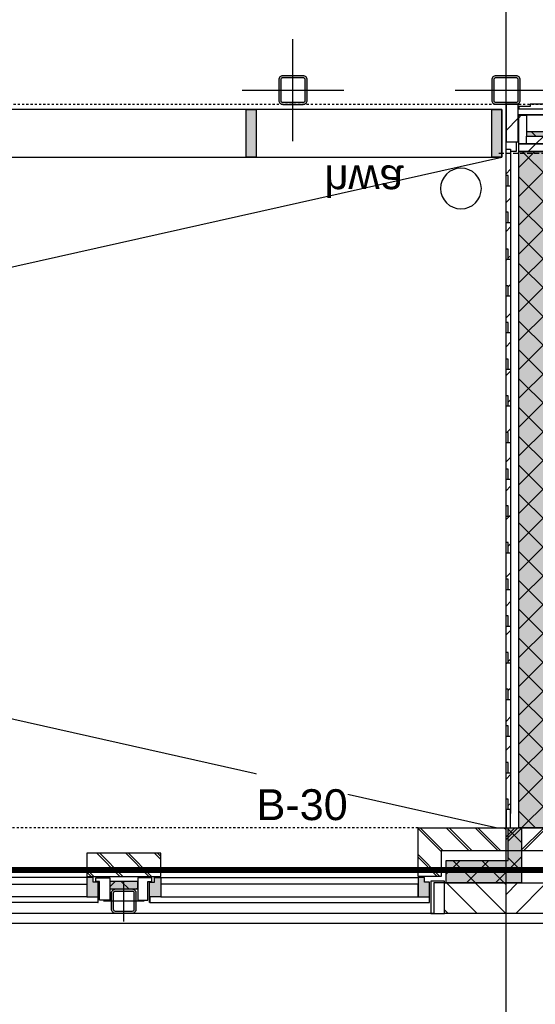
# Model space of a CAD drawing. Header units: millimetres. Extents: x -38031 to 110605, y -22066 to 88711.
# Tile 61 of 150: x 40724 to 43254, y 25034 to 29865. Entities that reach past the tile are written whole.
import ezdxf

# ---------------------------------------------------------------- set-up
doc = ezdxf.new("R2010")
doc.units = ezdxf.units.MM
doc.header["$LTSCALE"] = 50
doc.set_wipeout_variables(frame=1)
for name, pattern in [('HIDDEN', [9.525, 6.35, -3.175]), ('PHANTOM', [63.5, 31.75, -6.35, 6.35, -6.35, 6.35, -6.35]), ('STYLE_01', [0.41664, 0.20828, -0.20836]), ('STYLE_02', [0.694425, 0.48607, -0.208355]), ('STYLE_06', [1.04164, 0.625, -0.20828, 0.06943, -0.13893])]:
    doc.linetypes.add(name, pattern=pattern)
for name, color, linetype in [('AL$1A---_ALGEMEEN', 8, 'Continuous'), ('AM$1A---_ARCERING', 8, 'Continuous'), ('AT$1A---_TEKST100', 8, 'Continuous'), ('Bouwkundig', 8, 'Continuous'), ('brandscheiding', 5, 'HIDDEN'), ('Kastenscheiding', 4, 'PHANTOM'), ('stramien', 1, 'Continuous')]:
    doc.layers.add(name, color=color, linetype=linetype)
doc.styles.add('Arial', font='ARIAL.TTF')
pattern_1 = [(45, (0, 0), (70.7107, -70.7107), []), (45, (7.07, -7.07), (70.7107, -70.7107), [])]
pattern_2 = [(45, (0, 0), (70.7107, -70.7107), [])]
pattern_3 = [(135, (0, 0), (70.7107, 70.7107), []), (45, (299.34, -299.34), (70.7107, -70.7107), [])]
pattern_4 = [(45, (0, 0), (106.066, -106.066), [])]
pattern_5 = [(45, (0, 0), (70.7107, -70.7107), [])]

# ---------------------------------------------------------------- blocks, each defined once
blk = doc.blocks.new('hwa')
at = {"layer": 'AL$1A---_ALGEMEEN', "color": 0}
blk.add_circle((0, 0), 100, dxfattribs=at)
at = {"layer": 'AT$1A---_TEKST100', "insert": (-670, 38.3), "char_height": 151.525, "attachment_point": 1, "line_spacing_factor": 0.967741, "style": 'Arial'}
blk.add_mtext('{\\C256;\\lhwa}', dxfattribs=at)
blk = doc.blocks.new('Group-33')
at = {"layer": 'AL$1A---_ALGEMEEN', "color": 0}
for p, q in [((-27941, 615), (-13293, -2675.2)), ((-27940, -2665.2), (-13271, 615))]:
    blk.add_line(p, q, dxfattribs=at)
at = {"color": 0}
blk.add_wipeout([(-27941, 615), (-13271, 615), (-13271, 849), (-28175, 849), (-28175, -2665.2), (-27941, -2665.2)], dxfattribs=at).dxf.layer = 'AL$1A---_ALGEMEEN'
at = {"layer": 'AM$1A---_ARCERING', "linetype": 'Continuous', "lineweight": 0}
for points in [[(-14526, 849), (-14476, 849), (-14476, 615), (-14526, 615)], [(-13321, 849), (-13271, 849), (-13271, 615), (-13321, 615)]]:
    blk.add_hatch(color=256, dxfattribs=at).paths.add_polyline_path(points)
at = {"layer": 'AL$1A---_ALGEMEEN', "color": 0}
for points in [[(-27941, 615), (-13271, 615), (-13271, 849), (-28175, 849), (-28175, -2665.2), (-27941, -2665.2)], [(-14526, 849), (-14476, 849), (-14476, 615), (-14526, 615)], [(-13321, 849), (-13271, 849), (-13271, 615), (-13321, 615)]]:
    blk.add_lwpolyline(points, close=True, dxfattribs=at)
at = {"layer": 'AL$1A---_ALGEMEEN', "color": 0, "xscale": -1, "rotation": 180}
blk.add_blockref('hwa', (-13472, 461.8), dxfattribs=at)
blk = doc.blocks.new('Group-44')
at = {"color": 0}
for points in [[(-12933, -2788), (-13251, -2788.1), (-13251, -2675.1), (-12820, -2675), (-12820, -2913), (-12933, -2913)], [(-12949.5, -2945), (-12949.5, -3095), (-13251, -3095), (-13251, -2945)]]:
    blk.add_wipeout(points, dxfattribs=at).dxf.layer = 'AL$1A---_ALGEMEEN'
at = {"layer": 'AM$1A---_ARCERING', "linetype": 'Continuous', "lineweight": 5}
h = blk.add_hatch(dxfattribs=at)
h.set_pattern_fill('BAKSTEEN', color=256, style=0, pattern_type=2)
h.set_pattern_definition(pattern_1)
h.paths.add_polyline_path([(-12933, -2788), (-13251, -2788.1), (-13251, -2675.1), (-12820, -2675), (-12820, -2913), (-12933, -2913)])
h = blk.add_hatch(dxfattribs=at)
h.set_pattern_fill('KALKZANDSTEEN', color=256, style=0, pattern_type=2)
h.set_pattern_definition(pattern_2)
h.paths.add_polyline_path([(-12949.5, -2945), (-12949.5, -3095), (-13251, -3095), (-13251, -2945)])
at = {"layer": 'AL$1A---_ALGEMEEN', "color": 0}
for p, q in [((-12933, -2788), (-13251, -2788.1)), ((-13251, -2945), (-12949.5, -2945))]:
    blk.add_line(p, q, dxfattribs=at)
at = {"layer": 'AL$1A---_ALGEMEEN', "color": 0, "flags": 128}
for points in [[(-13251, -2675.1), (-12820, -2675), (-12820, -2913), (-12933, -2913), (-12933, -2788)], [(-12949.5, -2945), (-12949.5, -3095), (-13251, -3095)]]:
    blk.add_lwpolyline(points, dxfattribs=at)
blk = doc.blocks.new('zijdetail kozijn midden')
at = {"color": 0}
blk.add_wipeout([(113, -117), (63, -117), (63, -25), (44, -25), (44, -7), (113, -7), (113, -25), (113, -57), (113, -71.9)], dxfattribs=at).dxf.layer = 'AL$1A---_ALGEMEEN'
at = {"layer": 'AM$1A---_ARCERING', "linetype": 'Continuous', "lineweight": 0}
blk.add_hatch(color=256, dxfattribs=at).paths.add_polyline_path([(54.2, -100), (54.2, -128), (56, -128), (56, -28), (31, -28), (31, -5), (0, -5), (0, -100), (22, -100)])
at = {"layer": 'AL$1A---_ALGEMEEN', "color": 0}
for points in [[(54.2, -100), (54.2, -128), (56, -128), (56, -28), (31, -28), (31, -5), (0, -5), (0, -100), (22, -100)], [(113, -117), (63, -117), (63, -25), (44, -25), (44, -7), (113, -7), (113, -25), (113, -57), (113, -71.9)]]:
    blk.add_lwpolyline(points, close=True, dxfattribs=at)
blk = doc.blocks.new('zijdetail kozijn 2kops')
at = {"color": 0}
blk.add_wipeout([(-63, 420), (-130, 420), (-130, 262), (-63, 262)], dxfattribs=at).dxf.layer = 'AL$1A---_ALGEMEEN'
at = {"layer": 'AM$1A---_ARCERING', "linetype": 'Continuous', "lineweight": 0}
blk.add_hatch(color=256, dxfattribs=at).paths.add_polyline_path([(-54.2, 338), (-54.2, 366), (-56, 366), (-56, 266), (-31, 266), (-31, 243), (0, 243), (0, 338), (-22, 338)])
at = {"layer": 'AL$1A---_ALGEMEEN', "color": 0}
for points in [[(-63, 420), (-130, 420), (-130, 262), (-63, 262)], [(-54.2, 338), (-54.2, 366), (-56, 366), (-56, 266), (-31, 266), (-31, 243), (0, 243), (0, 338), (-22, 338)]]:
    blk.add_lwpolyline(points, close=True, dxfattribs=at)
blk = doc.blocks.new('st.k-120x120')
at = {"layer": 'AM$1A---_ARCERING', "linetype": 'Continuous', "lineweight": 0}
h = blk.add_hatch(color=256, dxfattribs=at)
edge = h.paths.add_edge_path()
edge.add_line((-40, -60), (40, -60))
edge.add_arc((40, -40), 20, 270, 360)
edge.add_line((60, -40), (60, 40))
edge.add_arc((40, 40), 20, 0, 90)
edge.add_line((40, 60), (-40, 60))
edge.add_arc((-40, 40), 20, 90, 180)
edge.add_line((-60, 40), (-60, -40))
edge.add_arc((-40, -40), 20, 180, 270)
edge = h.paths.add_edge_path(flags=16)
edge.add_line((-40, -50), (40, -50))
edge.add_arc((40, -40), 10, 270, 360)
edge.add_line((50, -40), (50, 40))
edge.add_arc((40, 40), 10, 0, 90)
edge.add_line((40, 50), (-40, 50))
edge.add_arc((-40, 40), 10, 90, 180)
edge.add_line((-50, 40), (-50, -40))
edge.add_arc((-40, -40), 10, 180, 270)
at = {"layer": 'AL$1A---_ALGEMEEN', "color": 0}
for p, q in [((0, 100), (0, -100)), ((-100, 0), (100, 0))]:
    blk.add_line(p, q, dxfattribs=at)
at = {"layer": 'AL$1A---_ALGEMEEN', "color": 0, "flags": 128}
blk.add_lwpolyline([(-40, -60), (40, -60, 0.414214), (60, -40), (60, 40, 0.414214), (40, 60), (-40, 60, 0.414214), (-60, 40), (-60, -40, 0.414214), (-40, -60, 0.414214)], format="xyb", dxfattribs=at)
blk.add_lwpolyline([(-40, -50), (40, -50, 0.414214), (50, -40), (50, 40, 0.414214), (40, 50), (-40, 50, 0.414214), (-50, 40), (-50, -40, 0.414214)], format="xyb", close=True, dxfattribs=at)
blk = doc.blocks.new('31x_alu-Ent-2x mk124-p')
at = {"layer": 'AL$1A---_ALGEMEEN', "color": 0, "linetype": 'STYLE_01'}
blk.add_line((-2887, 0), (0, 0), dxfattribs=at)
at = {"layer": 'AL$1A---_ALGEMEEN', "color": 0}
for points in [[(-2887, -276), (-1625, -276), (-1625, -338), (-2887, -338)], [(0, -276), (-1262, -276), (-1262, -338), (0, -338)]]:
    blk.add_lwpolyline(points, close=True, dxfattribs=at)
at = {"layer": 'AL$1A---_ALGEMEEN', "color": 0, "xscale": -1, "rotation": 179.9998427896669}
blk.add_blockref('zijdetail kozijn 2kops', (-2887, 0), dxfattribs=at)
at = {"layer": 'AL$1A---_ALGEMEEN', "color": 0, "xscale": -1}
blk.add_blockref('zijdetail kozijn midden', (-1262, -238), dxfattribs=at)
at = {"layer": 'AM$1A---_ARCERING', "linetype": 'Continuous', "lineweight": 0}
blk.add_hatch(color=256, dxfattribs=at).paths.add_polyline_path([(-1512, -263), (-1375, -263), (-1375, -300), (-1512, -300)])
at = {"layer": 'AM$1A---_ARCERING', "linetype": 'Continuous', "lineweight": 5}
h = blk.add_hatch(dxfattribs=at)
h.set_pattern_fill('ISOLATIE', color=256, style=0, pattern_type=2)
h.set_pattern_definition(pattern_3)
h.paths.add_polyline_path([(-1512, -263), (-1375, -263), (-1375, -300), (-1512, -300)])
at = {"layer": 'AL$1A---_ALGEMEEN', "color": 0}
for p, q in [((-1262, -243), (0, -243)), ((-1316.2, -366), (54.2, -366))]:
    blk.add_line(p, q, dxfattribs=at)
at = {"layer": 'AL$1A---_ALGEMEEN', "color": 0, "linetype": 'STYLE_01'}
blk.add_line((-2950, -420), (63, -420), dxfattribs=at)
at = {"layer": 'AL$1A---_ALGEMEEN', "color": 0}
blk.add_lwpolyline([(-1512, -263), (-1375, -263), (-1375, -300), (-1512, -300)], close=True, dxfattribs=at)
at = {"color": 0}
blk.add_wipeout([(-1625, -125), (-1262, -125), (-1262, -238), (-1625, -238)], dxfattribs=at).dxf.layer = 'AL$1A---_ALGEMEEN'
at = {"layer": 'AM$1A---_ARCERING', "linetype": 'Continuous', "lineweight": 5}
h = blk.add_hatch(dxfattribs=at)
h.set_pattern_fill('BAKSTEEN', color=256, style=0, pattern_type=2)
h.set_pattern_definition(pattern_1)
h.paths.add_polyline_path([(-1625, -125), (-1262, -125), (-1262, -238), (-1625, -238)])
at = {"layer": 'AL$1A---_ALGEMEEN', "color": 0}
blk.add_lwpolyline([(-1625, -125), (-1262, -125), (-1262, -238), (-1625, -238)], close=True, dxfattribs=at)
at = {"layer": 'AL$1A---_ALGEMEEN', "color": 0, "rotation": 359.9998427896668}
blk.add_blockref('zijdetail kozijn midden', (-1625, -238), dxfattribs=at)
at = {"layer": 'AL$1A---_ALGEMEEN', "color": 0}
for p, q in [((-1625, -243), (-2887, -243)), ((-1570.8, -366), (-2941.2, -366))]:
    blk.add_line(p, q, dxfattribs=at)
blk.add_lwpolyline([(-3318.5, -270), (-2965, -270), (-2965, -420), (-1547, -420.1), (78, -420), (78, -270), (431.5, -270)], dxfattribs=at)
blk.add_lwpolyline([(-3318.5, -270), (-2965, -270), (-2965, -420), (-1547, -420.1), (78, -420), (78, -270), (431.5, -270)], dxfattribs=at)
at = {"layer": 'AL$1A---_ALGEMEEN', "color": 0, "rotation": 90}
blk.add_blockref('st.k-120x120', (-1443.5, -360), dxfattribs=at)
at = {"color": 0}
for points in [[(-3000, -238), (-2887, -238), (-2887, 0), (-3318.5, 0), (-3318.5, -113), (-3000, -113)], [(-3017, -270), (-3318.5, -270), (-3318.5, -420), (-3017, -420)]]:
    blk.add_wipeout(points, dxfattribs=at).dxf.layer = 'AL$1A---_ALGEMEEN'
at = {"layer": 'AM$1A---_ARCERING', "linetype": 'Continuous', "lineweight": 5}
h = blk.add_hatch(dxfattribs=at)
h.set_pattern_fill('BAKSTEEN', color=256, style=0, pattern_type=2)
h.set_pattern_definition(pattern_1)
h.paths.add_polyline_path([(-3000, -238), (-2887, -238), (-2887, 0), (-3318.5, 0), (-3318.5, -113), (-3000, -113)])
h = blk.add_hatch(dxfattribs=at)
h.set_pattern_fill('KALKZANDSTEEN', color=256, style=0, pattern_type=2)
h.set_pattern_definition(pattern_2)
h.paths.add_polyline_path([(-3017, -270), (-3318.5, -270), (-3318.5, -420), (-3017, -420)])
at = {"layer": 'AL$1A---_ALGEMEEN', "color": 0}
blk.add_line((-3017, -270), (-3318.5, -270), dxfattribs=at)
at = {"layer": 'AL$1A---_ALGEMEEN', "color": 0, "flags": 128}
for points in [[(-3000, -238), (-2887, -238), (-2887, 0), (-3318.5, 0)], [(-3318.5, -113), (-3000, -113), (-3000, -238)], [(-3318.5, -420), (-3017, -420), (-3017, -270)]]:
    blk.add_lwpolyline(points, dxfattribs=at)
blk = doc.blocks.new('txt- B-30')
at = {"color": 0}
blk.add_wipeout([(-223.3, -118.5), (223.3, -118.5), (223.3, 124.9), (-223.3, 124.9)], dxfattribs=at).dxf.layer = 'AL$1A---_ALGEMEEN'
at = {"layer": 'AT$1A---_TEKST100', "insert": (0, -112.2), "char_height": 151.525, "attachment_point": 8, "line_spacing_factor": 0.967741, "style": 'Arial'}
blk.add_mtext('{\\C256;\\lB-30}', dxfattribs=at)
blk = doc.blocks.new('Group-80')
at = {"color": 0}
blk.add_wipeout([(-13229, 455), (-13240, 455), (-13240, 525), (-13251, 525), (-13251, 655), (-13229, 655)], dxfattribs=at).dxf.layer = 'AL$1A---_ALGEMEEN'
at = {"layer": 'AM$1A---_ARCERING', "linetype": 'Continuous', "lineweight": 5}
h = blk.add_hatch(dxfattribs=at)
h.set_pattern_fill('HATCH__HOUTRABBAT', color=256, style=0, pattern_type=2)
h.set_pattern_definition(pattern_5)
h.paths.add_polyline_path([(-13229, 455), (-13240, 455), (-13240, 525), (-13251, 525), (-13251, 655), (-13229, 655)])
at = {"layer": 'AL$1A---_ALGEMEEN', "color": 0}
blk.add_lwpolyline([(-13229, 455), (-13240, 455), (-13240, 525), (-13251, 525), (-13251, 655), (-13229, 655)], close=True, dxfattribs=at)
at = {"color": 0}
blk.add_wipeout([(-13229, 275), (-13240, 275), (-13240, 345), (-13251, 345), (-13251, 475), (-13229, 475)], dxfattribs=at).dxf.layer = 'AL$1A---_ALGEMEEN'
at = {"layer": 'AM$1A---_ARCERING', "linetype": 'Continuous', "lineweight": 5}
h = blk.add_hatch(dxfattribs=at)
h.set_pattern_fill('HATCH__HOUTRABBAT', color=256, style=0, pattern_type=2)
h.set_pattern_definition(pattern_5)
h.paths.add_polyline_path([(-13229, 275), (-13240, 275), (-13240, 345), (-13251, 345), (-13251, 475), (-13229, 475)])
at = {"layer": 'AL$1A---_ALGEMEEN', "color": 0}
blk.add_lwpolyline([(-13229, 275), (-13240, 275), (-13240, 345), (-13251, 345), (-13251, 475), (-13229, 475)], close=True, dxfattribs=at)
at = {"color": 0}
blk.add_wipeout([(-13229, 95), (-13240, 95), (-13240, 165), (-13251, 165), (-13251, 295), (-13229, 295)], dxfattribs=at).dxf.layer = 'AL$1A---_ALGEMEEN'
at = {"layer": 'AM$1A---_ARCERING', "linetype": 'Continuous', "lineweight": 5}
h = blk.add_hatch(dxfattribs=at)
h.set_pattern_fill('HATCH__HOUTRABBAT', color=256, style=0, pattern_type=2)
h.set_pattern_definition(pattern_5)
h.paths.add_polyline_path([(-13229, 95), (-13240, 95), (-13240, 165), (-13251, 165), (-13251, 295), (-13229, 295)])
at = {"layer": 'AL$1A---_ALGEMEEN', "color": 0}
blk.add_lwpolyline([(-13229, 95), (-13240, 95), (-13240, 165), (-13251, 165), (-13251, 295), (-13229, 295)], close=True, dxfattribs=at)
at = {"color": 0}
blk.add_wipeout([(-13229, -85), (-13240, -85), (-13240, -15), (-13251, -15), (-13251, 115), (-13229, 115)], dxfattribs=at).dxf.layer = 'AL$1A---_ALGEMEEN'
at = {"layer": 'AM$1A---_ARCERING', "linetype": 'Continuous', "lineweight": 5}
h = blk.add_hatch(dxfattribs=at)
h.set_pattern_fill('HATCH__HOUTRABBAT', color=256, style=0, pattern_type=2)
h.set_pattern_definition(pattern_5)
h.paths.add_polyline_path([(-13229, -85), (-13240, -85), (-13240, -15), (-13251, -15), (-13251, 115), (-13229, 115)])
at = {"layer": 'AL$1A---_ALGEMEEN', "color": 0}
blk.add_lwpolyline([(-13229, -85), (-13240, -85), (-13240, -15), (-13251, -15), (-13251, 115), (-13229, 115)], close=True, dxfattribs=at)
at = {"color": 0}
blk.add_wipeout([(-13229, -265), (-13240, -265), (-13240, -195), (-13251, -195), (-13251, -65), (-13229, -65)], dxfattribs=at).dxf.layer = 'AL$1A---_ALGEMEEN'
at = {"layer": 'AM$1A---_ARCERING', "linetype": 'Continuous', "lineweight": 5}
h = blk.add_hatch(dxfattribs=at)
h.set_pattern_fill('HATCH__HOUTRABBAT', color=256, style=0, pattern_type=2)
h.set_pattern_definition(pattern_5)
h.paths.add_polyline_path([(-13229, -265), (-13240, -265), (-13240, -195), (-13251, -195), (-13251, -65), (-13229, -65)])
at = {"layer": 'AL$1A---_ALGEMEEN', "color": 0}
blk.add_lwpolyline([(-13229, -265), (-13240, -265), (-13240, -195), (-13251, -195), (-13251, -65), (-13229, -65)], close=True, dxfattribs=at)
at = {"color": 0}
blk.add_wipeout([(-13229, -445), (-13240, -445), (-13240, -375), (-13251, -375), (-13251, -245), (-13229, -245)], dxfattribs=at).dxf.layer = 'AL$1A---_ALGEMEEN'
at = {"layer": 'AM$1A---_ARCERING', "linetype": 'Continuous', "lineweight": 5}
h = blk.add_hatch(dxfattribs=at)
h.set_pattern_fill('HATCH__HOUTRABBAT', color=256, style=0, pattern_type=2)
h.set_pattern_definition(pattern_5)
h.paths.add_polyline_path([(-13229, -445), (-13240, -445), (-13240, -375), (-13251, -375), (-13251, -245), (-13229, -245)])
at = {"layer": 'AL$1A---_ALGEMEEN', "color": 0}
blk.add_lwpolyline([(-13229, -445), (-13240, -445), (-13240, -375), (-13251, -375), (-13251, -245), (-13229, -245)], close=True, dxfattribs=at)
at = {"color": 0}
blk.add_wipeout([(-13229, -625), (-13240, -625), (-13240, -555), (-13251, -555), (-13251, -425), (-13229, -425)], dxfattribs=at).dxf.layer = 'AL$1A---_ALGEMEEN'
at = {"layer": 'AM$1A---_ARCERING', "linetype": 'Continuous', "lineweight": 5}
h = blk.add_hatch(dxfattribs=at)
h.set_pattern_fill('HATCH__HOUTRABBAT', color=256, style=0, pattern_type=2)
h.set_pattern_definition(pattern_5)
h.paths.add_polyline_path([(-13229, -625), (-13240, -625), (-13240, -555), (-13251, -555), (-13251, -425), (-13229, -425)])
at = {"layer": 'AL$1A---_ALGEMEEN', "color": 0}
blk.add_lwpolyline([(-13229, -625), (-13240, -625), (-13240, -555), (-13251, -555), (-13251, -425), (-13229, -425)], close=True, dxfattribs=at)
at = {"color": 0}
blk.add_wipeout([(-13229, -805), (-13240, -805), (-13240, -735), (-13251, -735), (-13251, -605), (-13229, -605)], dxfattribs=at).dxf.layer = 'AL$1A---_ALGEMEEN'
at = {"layer": 'AM$1A---_ARCERING', "linetype": 'Continuous', "lineweight": 5}
h = blk.add_hatch(dxfattribs=at)
h.set_pattern_fill('HATCH__HOUTRABBAT', color=256, style=0, pattern_type=2)
h.set_pattern_definition(pattern_5)
h.paths.add_polyline_path([(-13229, -805), (-13240, -805), (-13240, -735), (-13251, -735), (-13251, -605), (-13229, -605)])
at = {"layer": 'AL$1A---_ALGEMEEN', "color": 0}
blk.add_lwpolyline([(-13229, -805), (-13240, -805), (-13240, -735), (-13251, -735), (-13251, -605), (-13229, -605)], close=True, dxfattribs=at)
at = {"color": 0}
blk.add_wipeout([(-13229, -985), (-13240, -985), (-13240, -915), (-13251, -915), (-13251, -785), (-13229, -785)], dxfattribs=at).dxf.layer = 'AL$1A---_ALGEMEEN'
at = {"layer": 'AM$1A---_ARCERING', "linetype": 'Continuous', "lineweight": 5}
h = blk.add_hatch(dxfattribs=at)
h.set_pattern_fill('HATCH__HOUTRABBAT', color=256, style=0, pattern_type=2)
h.set_pattern_definition(pattern_5)
h.paths.add_polyline_path([(-13229, -985), (-13240, -985), (-13240, -915), (-13251, -915), (-13251, -785), (-13229, -785)])
at = {"layer": 'AL$1A---_ALGEMEEN', "color": 0}
blk.add_lwpolyline([(-13229, -985), (-13240, -985), (-13240, -915), (-13251, -915), (-13251, -785), (-13229, -785)], close=True, dxfattribs=at)
at = {"color": 0}
blk.add_wipeout([(-13229, -1165), (-13240, -1165), (-13240, -1095), (-13251, -1095), (-13251, -965), (-13229, -965)], dxfattribs=at).dxf.layer = 'AL$1A---_ALGEMEEN'
at = {"layer": 'AM$1A---_ARCERING', "linetype": 'Continuous', "lineweight": 5}
h = blk.add_hatch(dxfattribs=at)
h.set_pattern_fill('HATCH__HOUTRABBAT', color=256, style=0, pattern_type=2)
h.set_pattern_definition(pattern_5)
h.paths.add_polyline_path([(-13229, -1165), (-13240, -1165), (-13240, -1095), (-13251, -1095), (-13251, -965), (-13229, -965)])
at = {"layer": 'AL$1A---_ALGEMEEN', "color": 0}
blk.add_lwpolyline([(-13229, -1165), (-13240, -1165), (-13240, -1095), (-13251, -1095), (-13251, -965), (-13229, -965)], close=True, dxfattribs=at)
at = {"color": 0}
blk.add_wipeout([(-13229, -1345), (-13240, -1345), (-13240, -1275), (-13251, -1275), (-13251, -1145), (-13229, -1145)], dxfattribs=at).dxf.layer = 'AL$1A---_ALGEMEEN'
at = {"layer": 'AM$1A---_ARCERING', "linetype": 'Continuous', "lineweight": 5}
h = blk.add_hatch(dxfattribs=at)
h.set_pattern_fill('HATCH__HOUTRABBAT', color=256, style=0, pattern_type=2)
h.set_pattern_definition(pattern_5)
h.paths.add_polyline_path([(-13229, -1345), (-13240, -1345), (-13240, -1275), (-13251, -1275), (-13251, -1145), (-13229, -1145)])
at = {"layer": 'AL$1A---_ALGEMEEN', "color": 0}
blk.add_lwpolyline([(-13229, -1345), (-13240, -1345), (-13240, -1275), (-13251, -1275), (-13251, -1145), (-13229, -1145)], close=True, dxfattribs=at)
at = {"color": 0}
blk.add_wipeout([(-13229, -1525), (-13240, -1525), (-13240, -1455), (-13251, -1455), (-13251, -1325), (-13229, -1325)], dxfattribs=at).dxf.layer = 'AL$1A---_ALGEMEEN'
at = {"layer": 'AM$1A---_ARCERING', "linetype": 'Continuous', "lineweight": 5}
h = blk.add_hatch(dxfattribs=at)
h.set_pattern_fill('HATCH__HOUTRABBAT', color=256, style=0, pattern_type=2)
h.set_pattern_definition(pattern_5)
h.paths.add_polyline_path([(-13229, -1525), (-13240, -1525), (-13240, -1455), (-13251, -1455), (-13251, -1325), (-13229, -1325)])
at = {"layer": 'AL$1A---_ALGEMEEN', "color": 0}
blk.add_lwpolyline([(-13229, -1525), (-13240, -1525), (-13240, -1455), (-13251, -1455), (-13251, -1325), (-13229, -1325)], close=True, dxfattribs=at)
at = {"color": 0}
blk.add_wipeout([(-13229, -1705), (-13240, -1705), (-13240, -1635), (-13251, -1635), (-13251, -1505), (-13229, -1505)], dxfattribs=at).dxf.layer = 'AL$1A---_ALGEMEEN'
at = {"layer": 'AM$1A---_ARCERING', "linetype": 'Continuous', "lineweight": 5}
h = blk.add_hatch(dxfattribs=at)
h.set_pattern_fill('HATCH__HOUTRABBAT', color=256, style=0, pattern_type=2)
h.set_pattern_definition(pattern_5)
h.paths.add_polyline_path([(-13229, -1705), (-13240, -1705), (-13240, -1635), (-13251, -1635), (-13251, -1505), (-13229, -1505)])
at = {"layer": 'AL$1A---_ALGEMEEN', "color": 0}
blk.add_lwpolyline([(-13229, -1705), (-13240, -1705), (-13240, -1635), (-13251, -1635), (-13251, -1505), (-13229, -1505)], close=True, dxfattribs=at)
at = {"color": 0}
blk.add_wipeout([(-13229, -1885), (-13240, -1885), (-13240, -1815), (-13251, -1815), (-13251, -1685), (-13229, -1685)], dxfattribs=at).dxf.layer = 'AL$1A---_ALGEMEEN'
at = {"layer": 'AM$1A---_ARCERING', "linetype": 'Continuous', "lineweight": 5}
h = blk.add_hatch(dxfattribs=at)
h.set_pattern_fill('HATCH__HOUTRABBAT', color=256, style=0, pattern_type=2)
h.set_pattern_definition(pattern_5)
h.paths.add_polyline_path([(-13229, -1885), (-13240, -1885), (-13240, -1815), (-13251, -1815), (-13251, -1685), (-13229, -1685)])
at = {"layer": 'AL$1A---_ALGEMEEN', "color": 0}
blk.add_lwpolyline([(-13229, -1885), (-13240, -1885), (-13240, -1815), (-13251, -1815), (-13251, -1685), (-13229, -1685)], close=True, dxfattribs=at)
at = {"color": 0}
blk.add_wipeout([(-13229, -2065), (-13240, -2065), (-13240, -1995), (-13251, -1995), (-13251, -1865), (-13229, -1865)], dxfattribs=at).dxf.layer = 'AL$1A---_ALGEMEEN'
at = {"layer": 'AM$1A---_ARCERING', "linetype": 'Continuous', "lineweight": 5}
h = blk.add_hatch(dxfattribs=at)
h.set_pattern_fill('HATCH__HOUTRABBAT', color=256, style=0, pattern_type=2)
h.set_pattern_definition(pattern_5)
h.paths.add_polyline_path([(-13229, -2065), (-13240, -2065), (-13240, -1995), (-13251, -1995), (-13251, -1865), (-13229, -1865)])
at = {"layer": 'AL$1A---_ALGEMEEN', "color": 0}
blk.add_lwpolyline([(-13229, -2065), (-13240, -2065), (-13240, -1995), (-13251, -1995), (-13251, -1865), (-13229, -1865)], close=True, dxfattribs=at)
at = {"color": 0}
blk.add_wipeout([(-13229, -2245), (-13240, -2245), (-13240, -2175), (-13251, -2175), (-13251, -2045), (-13229, -2045)], dxfattribs=at).dxf.layer = 'AL$1A---_ALGEMEEN'
at = {"layer": 'AM$1A---_ARCERING', "linetype": 'Continuous', "lineweight": 5}
h = blk.add_hatch(dxfattribs=at)
h.set_pattern_fill('HATCH__HOUTRABBAT', color=256, style=0, pattern_type=2)
h.set_pattern_definition(pattern_5)
h.paths.add_polyline_path([(-13229, -2245), (-13240, -2245), (-13240, -2175), (-13251, -2175), (-13251, -2045), (-13229, -2045)])
at = {"layer": 'AL$1A---_ALGEMEEN', "color": 0}
blk.add_lwpolyline([(-13229, -2245), (-13240, -2245), (-13240, -2175), (-13251, -2175), (-13251, -2045), (-13229, -2045)], close=True, dxfattribs=at)
at = {"color": 0}
blk.add_wipeout([(-13229, -2425), (-13240, -2425), (-13240, -2355), (-13251, -2355), (-13251, -2225), (-13229, -2225)], dxfattribs=at).dxf.layer = 'AL$1A---_ALGEMEEN'
at = {"layer": 'AM$1A---_ARCERING', "linetype": 'Continuous', "lineweight": 5}
h = blk.add_hatch(dxfattribs=at)
h.set_pattern_fill('HATCH__HOUTRABBAT', color=256, style=0, pattern_type=2)
h.set_pattern_definition(pattern_5)
h.paths.add_polyline_path([(-13229, -2425), (-13240, -2425), (-13240, -2355), (-13251, -2355), (-13251, -2225), (-13229, -2225)])
at = {"layer": 'AL$1A---_ALGEMEEN', "color": 0}
blk.add_lwpolyline([(-13229, -2425), (-13240, -2425), (-13240, -2355), (-13251, -2355), (-13251, -2225), (-13229, -2225)], close=True, dxfattribs=at)
at = {"color": 0}
blk.add_wipeout([(-13229, -2605), (-13240, -2605), (-13240, -2535), (-13251, -2535), (-13251, -2405), (-13229, -2405)], dxfattribs=at).dxf.layer = 'AL$1A---_ALGEMEEN'
at = {"layer": 'AM$1A---_ARCERING', "linetype": 'Continuous', "lineweight": 5}
h = blk.add_hatch(dxfattribs=at)
h.set_pattern_fill('HATCH__HOUTRABBAT', color=256, style=0, pattern_type=2)
h.set_pattern_definition(pattern_5)
h.paths.add_polyline_path([(-13229, -2605), (-13240, -2605), (-13240, -2535), (-13251, -2535), (-13251, -2405), (-13229, -2405)])
at = {"layer": 'AL$1A---_ALGEMEEN', "color": 0}
blk.add_lwpolyline([(-13229, -2605), (-13240, -2605), (-13240, -2535), (-13251, -2535), (-13251, -2405), (-13229, -2405)], close=True, dxfattribs=at)
at = {"color": 0}
blk.add_wipeout([(-13251, -2585), (-13251, -2675), (-13229, -2675), (-13229, -2585)], dxfattribs=at).dxf.layer = 'AL$1A---_ALGEMEEN'
at = {"layer": 'AM$1A---_ARCERING', "linetype": 'Continuous', "lineweight": 5}
h = blk.add_hatch(dxfattribs=at)
h.set_pattern_fill('HATCH__HOUTRABBAT', color=256, style=0, pattern_type=2)
h.set_pattern_definition(pattern_5)
h.paths.add_polyline_path([(-13251, -2585), (-13251, -2675), (-13229, -2675), (-13229, -2585)])
at = {"layer": 'AL$1A---_ALGEMEEN', "color": 0}
blk.add_lwpolyline([(-13251, -2585), (-13251, -2675), (-13229, -2675), (-13229, -2585)], close=True, dxfattribs=at)
blk = doc.blocks.new('Group-81')
at = {"layer": 'AM$1A---_ARCERING', "linetype": 'Continuous', "lineweight": 0}
blk.add_hatch(color=256, dxfattribs=at).paths.add_polyline_path([(-13188, 643), (-13048, 643), (-13048, -2675), (-13188, -2675)])
at = {"layer": 'AM$1A---_ARCERING', "linetype": 'Continuous', "lineweight": 5}
h = blk.add_hatch(dxfattribs=at)
h.set_pattern_fill('ISOLATIE', color=256, style=0, pattern_type=2)
h.set_pattern_definition(pattern_3)
h.paths.add_polyline_path([(-13188, 643), (-13048, 643), (-13048, -2675), (-13188, -2675)])
at = {"layer": 'AL$1A---_ALGEMEEN', "color": 0}
blk.add_lwpolyline([(-13188, 643), (-13048, 643), (-13048, -2675), (-13188, -2675)], close=True, dxfattribs=at)
blk.add_blockref('Group-80', (0, 0), dxfattribs=at)
at = {"color": 0}
blk.add_wipeout([(-13132, 864), (-13188, 864), (-13188, 853), (-13001, 853), (-13001, 875), (-13132, 875)], dxfattribs=at).dxf.layer = 'AL$1A---_ALGEMEEN'
at = {"layer": 'AL$1A---_ALGEMEEN', "color": 0}
blk.add_lwpolyline([(-13132, 864), (-13188, 864), (-13188, 853), (-13001, 853), (-13001, 875), (-13132, 875)], close=True, dxfattribs=at)
at = {"color": 0}
blk.add_wipeout([(-13191, 874.9), (-13251, 874.9), (-13251, 690.9), (-13228.8, 690.9), (-13191, 690.9)], dxfattribs=at).dxf.layer = 'AL$1A---_ALGEMEEN'
at = {"layer": 'AM$1A---_ARCERING', "linetype": 'Continuous', "lineweight": 5}
h = blk.add_hatch(dxfattribs=at)
h.set_pattern_fill('1_5_HOUT', color=256, style=0, pattern_type=2)
h.set_pattern_definition(pattern_4)
h.paths.add_polyline_path([(-13191, 874.9), (-13251, 874.9), (-13251, 690.9), (-13228.8, 690.9), (-13191, 690.9)])
at = {"layer": 'AL$1A---_ALGEMEEN', "color": 0}
blk.add_lwpolyline([(-13191, 874.9), (-13251, 874.9), (-13251, 690.9), (-13228.8, 690.9), (-13191, 690.9)], close=True, dxfattribs=at)
at = {"color": 0}
blk.add_wipeout([(-13188, 681), (-13048, 681), (-13048, 643), (-13188, 643)], dxfattribs=at).dxf.layer = 'AL$1A---_ALGEMEEN'
at = {"layer": 'AM$1A---_ARCERING', "linetype": 'Continuous', "lineweight": 0}
blk.add_hatch(color=256, dxfattribs=at).paths.add_polyline_path([(-13150, 741), (-9673, 741), (-9673, 681), (-13150, 681)])
at = {"layer": 'AM$1A---_ARCERING', "linetype": 'Continuous', "lineweight": 5}
h = blk.add_hatch(dxfattribs=at)
h.set_pattern_fill('ISOLATIE', color=256, style=0, pattern_type=2)
h.set_pattern_definition(pattern_3)
h.paths.add_polyline_path([(-13150, 741), (-9673, 741), (-9673, 681), (-13150, 681)])
h = blk.add_hatch(dxfattribs=at)
h.set_pattern_fill('1_5_HOUT', color=256, style=0, pattern_type=2)
h.set_pattern_definition(pattern_4)
h.paths.add_polyline_path([(-13188, 681), (-13048, 681), (-13048, 643), (-13188, 643)])
at = {"layer": 'AL$1A---_ALGEMEEN', "color": 0}
for points in [[(-13150, 741), (-9673, 741), (-9673, 681), (-13150, 681)], [(-13188, 681), (-13048, 681), (-13048, 643), (-13188, 643)]]:
    blk.add_lwpolyline(points, close=True, dxfattribs=at)
at = {"color": 0}
blk.add_wipeout([(-13188, 821), (-13150, 821), (-13150, 681), (-13188, 681)], dxfattribs=at).dxf.layer = 'AL$1A---_ALGEMEEN'
at = {"layer": 'AM$1A---_ARCERING', "linetype": 'Continuous', "lineweight": 5}
h = blk.add_hatch(dxfattribs=at)
h.set_pattern_fill('1_5_HOUT', color=256, style=0, pattern_type=2)
h.set_pattern_definition(pattern_4)
h.paths.add_polyline_path([(-13188, 821), (-13150, 821), (-13150, 681), (-13188, 681)])
at = {"layer": 'AL$1A---_ALGEMEEN', "color": 0}
blk.add_lwpolyline([(-13188, 821), (-13150, 821), (-13150, 681), (-13188, 681)], close=True, dxfattribs=at)
at = {"color": 0}
for points in [[(-13191, 825), (-9635, 825), (-9635, 821), (-13191, 821)], [(-13150, 719), (-13010, 719), (-13010, 681), (-13150, 681)]]:
    blk.add_wipeout(points, dxfattribs=at).dxf.layer = 'AL$1A---_ALGEMEEN'
at = {"layer": 'AM$1A---_ARCERING', "linetype": 'Continuous', "lineweight": 5}
h = blk.add_hatch(dxfattribs=at)
h.set_pattern_fill('1_5_PLAAT___', color=256, style=0, pattern_type=2)
h.set_pattern_definition([(90, (0, 0), (50, 0), [])])
h.paths.add_polyline_path([(-13191, 825), (-9635, 825), (-9635, 821), (-13191, 821)])
h = blk.add_hatch(dxfattribs=at)
h.set_pattern_fill('1_5_HOUT', color=256, style=0, pattern_type=2)
h.set_pattern_definition(pattern_4)
h.paths.add_polyline_path([(-13150, 719), (-13010, 719), (-13010, 681), (-13150, 681)])
at = {"layer": 'AL$1A---_ALGEMEEN', "color": 0}
for points in [[(-13191, 825), (-9635, 825), (-9635, 821), (-13191, 821)], [(-13150, 719), (-13010, 719), (-13010, 681), (-13150, 681)]]:
    blk.add_lwpolyline(points, close=True, dxfattribs=at)
blk = doc.blocks.new('sk-141')
at = {"layer": 'AM$1A---_ARCERING', "linetype": 'Continuous', "lineweight": 0}
h = blk.add_hatch(color=256, dxfattribs=at)
edge = h.paths.add_edge_path()
edge.add_line((-50, -70), (50, -70))
edge.add_arc((50, -50), 20, 270, 360)
edge.add_line((70, -50), (70, 50))
edge.add_arc((50, 50), 20, 0, 90)
edge.add_line((50, 70), (-50, 70))
edge.add_arc((-50, 50), 20, 90, 180)
edge.add_line((-70, 50), (-70, -50))
edge.add_arc((-50, -50), 20, 180, 270)
edge = h.paths.add_edge_path(flags=16)
edge.add_line((-50, -60), (50, -60))
edge.add_arc((50, -50), 10, 270, 360)
edge.add_line((60, -50), (60, 50))
edge.add_arc((50, 50), 10, 0, 90)
edge.add_line((50, 60), (-50, 60))
edge.add_arc((-50, 50), 10, 90, 180)
edge.add_line((-60, 50), (-60, -50))
edge.add_arc((-50, -50), 10, 180, 270)
at = {"layer": 'AL$1A---_ALGEMEEN', "color": 0}
for p, q in [((0, 250), (0, -250)), ((-250, 0), (250, 0))]:
    blk.add_line(p, q, dxfattribs=at)
at = {"layer": 'AL$1A---_ALGEMEEN', "color": 0, "flags": 128}
blk.add_lwpolyline([(-50, -70), (50, -70, 0.414214), (70, -50), (70, 50, 0.414214), (50, 70), (-50, 70, 0.414214), (-70, 50), (-70, -50, 0.414214), (-50, -70, 0.414214)], format="xyb", dxfattribs=at)
blk.add_lwpolyline([(-50, -60), (50, -60, 0.414214), (60, -50), (60, 50, 0.414214), (50, 60), (-50, 60, 0.414214), (-60, 50), (-60, -50, 0.414214)], format="xyb", close=True, dxfattribs=at)
blk = doc.blocks.new('Group-84')
at = {"layer": 'AL$1A---_ALGEMEEN', "color": 0, "linetype": 'STYLE_01'}
blk.add_lwpolyline([(-32058.8, 13774.8), (13071.2, 13774.8), (13071.2, 874.8), (-32058.8, 874.8)], close=True, dxfattribs=at)
blk = doc.blocks.new('Group-85')
at = {"layer": 'AL$1A---_ALGEMEEN', "color": 0, "linetype": 'STYLE_02'}
blk.add_line((-13286, 634.8), (13079, 634.8), dxfattribs=at)
at = {"layer": 'AL$1A---_ALGEMEEN', "color": 0}
blk.add_blockref('Group-84', (0, 0), dxfattribs=at)
blk = doc.blocks.new('Group-86')
at = {"layer": 'AL$1A---_ALGEMEEN', "color": 0}
blk.add_blockref('Group-85', (0, 0), dxfattribs=at)
blk = doc.blocks.new('200254 W 210e 19-03-2008')
at = {"layer": 'AL$1A---_ALGEMEEN', "xscale": 0.02, "yscale": 0.02, "zscale": 0.02}
blk.add_blockref('Group-33', (20161.969, 3587.445), dxfattribs=at)
at = {"layer": 'AL$1A---_ALGEMEEN', "xscale": 0.02, "yscale": 0.02, "zscale": 0.02, "rotation": 90}
blk.add_blockref('sk-141', (19876.049, 3606.342), dxfattribs=at)
at = {"layer": 'AL$1A---_ALGEMEEN', "xscale": 0.02, "yscale": 0.02, "zscale": 0.02}
for name, p in [('txt- B-30', (19876.949, 3536.904)), ('Group-44', (20161.969, 3587.445))]:
    blk.add_blockref(name, p, dxfattribs=at)
blk.add_wipeout([(19896.949, 3604.102), (19897.949, 3604.102), (19897.949, 3600.301), (19896.949, 3600.301)]).dxf.layer = 'AL$1A---_ALGEMEEN'
at = {"layer": 'AL$1A---_ALGEMEEN'}
for points in [[(19896.949, 3604.102), (19897.949, 3604.102), (19897.949, 3600.301), (19896.949, 3600.301)], [(19598.542, 3524.545), (19598.542, 3484.045), (20194.569, 3484.045), (20194.569, 3524.545)]]:
    blk.add_lwpolyline(points, close=True, dxfattribs=at)
at = {"layer": 'AL$1A---_ALGEMEEN', "xscale": -0.02, "yscale": 0.02, "zscale": 0.02}
blk.add_blockref('31x_alu-Ent-2x mk124-p', (19830.579, 3533.945), dxfattribs=at)
at = {"layer": 'AM$1A---_ARCERING', "linetype": 'Continuous', "lineweight": 0}
blk.add_hatch(color=256, dxfattribs=at).paths.add_polyline_path([(19891.089, 3528.545), (19891.09, 3530.745), (19897.154, 3530.745), (19897.154, 3533.942), (19898.454, 3533.942), (19898.454, 3528.545)])
at = {"layer": 'AM$1A---_ARCERING', "linetype": 'Continuous', "lineweight": 5}
h = blk.add_hatch(dxfattribs=at)
h.set_pattern_fill('ISOLATIE', color=256, style=0, pattern_type=2)
h.set_pattern_definition([(135, (0, 0), (1.41421356, 1.41421356), []), (45, (5.9868, -5.9868), (1.41421356, -1.41421356), [])])
h.paths.add_polyline_path([(19891.089, 3528.545), (19891.09, 3530.745), (19897.154, 3530.745), (19897.154, 3533.942), (19898.454, 3533.942), (19898.454, 3528.545)])
at = {"layer": 'AL$1A---_ALGEMEEN'}
blk.add_lwpolyline([(19891.089, 3528.545), (19891.09, 3530.745), (19897.154, 3530.745), (19897.154, 3533.942), (19898.454, 3533.942), (19898.454, 3528.545)], close=True, dxfattribs=at)
at = {"layer": 'AL$1A---_ALGEMEEN', "xscale": 0.02, "yscale": 0.02, "zscale": 0.02}
blk.add_blockref('Group-81', (20161.969, 3587.445), dxfattribs=at)
at = {"layer": 'stramien', "linetype": 'STYLE_06', "ltscale": 50}
blk.add_line((19896.949, 2737.405), (19896.949, 3963.005), dxfattribs=at)
at = {"layer": 'AL$1A---_ALGEMEEN', "xscale": 0.02, "yscale": 0.02, "zscale": 0.02}
blk.add_blockref('Group-86', (20161.969, 3587.445), dxfattribs=at)
at = {"layer": 'AL$1A---_ALGEMEEN', "xscale": 0.02, "yscale": 0.02, "zscale": 0.02, "rotation": 90}
blk.add_blockref('sk-141', (19896.949, 3606.345), dxfattribs=at)

msp = doc.modelspace()

# ---------------------------------------------------------------- block references
at = {"layer": 'Bouwkundig', "xscale": 50, "yscale": 50, "zscale": 50}
msp.add_blockref('200254 W 210e 19-03-2008', (-951737.5, -150797.3), dxfattribs=at)

# ---------------------------------------------------------------- next in the draw order: linework, layer by layer
at = {"layer": 'brandscheiding', "const_width": 30}
msp.add_lwpolyline([(58144.3, 6611.7), (58144.3, 13992.7), (59053.2, 13992.7), (59053.2, 23270.9), (58110.3, 23270.9), (58110.3, 25693.2), (19363.2, 25693.2)], dxfattribs=at)
at = {"layer": 'Kastenscheiding'}
msp.add_line((74159.9, 25693.4), (19659.9, 25693.4), dxfattribs=at)

doc.saveas('drawing.dxf')
